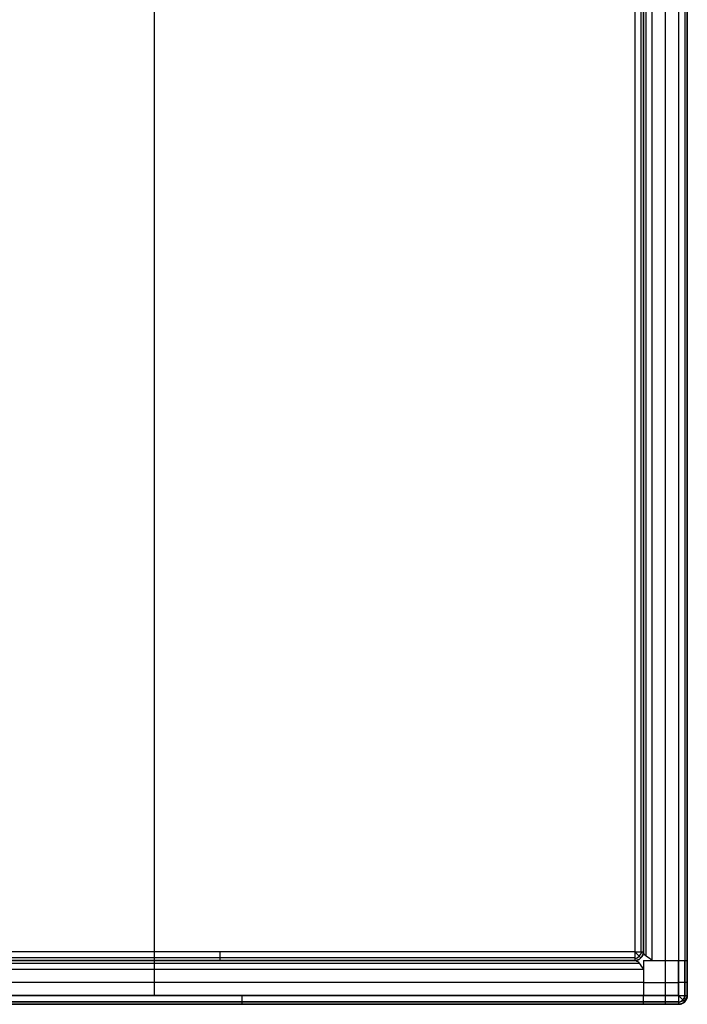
# Model space of a CAD drawing. Header units: millimetres. Extents: x -15.2 to 0, y -0.1 to 44.9.
# Tile 5 of 12: x -7.6 to 0, y -0.1 to 11.1. Entities that reach past the tile are written whole.
import ezdxf

# ---------------------------------------------------------------- set-up
doc = ezdxf.new("R2010")
doc.units = ezdxf.units.MM
doc.header["$MEASUREMENT"] = 0
doc.layers.add('Default', color=7, linetype='Continuous', true_color=0x000000)

msp = doc.modelspace()

# ---------------------------------------------------------------- linework, layer by layer
at = {"layer": 'Default'}
for p, q in [((-0.25, 0, -0.1), (-0.25, 0.4, -0.1)), ((-0.1, 0, -0.1), (-0.1, 0.4, -0.1)), ((-0.5, 0.15, -0.1), (-0.1, 0.15, -0.1)), ((-0.1, 0, -0.1), (-0.5, 0, -0.1))]:
    msp.add_line(p, q, dxfattribs=at)
for centre, end in [((-0.6, 0.5, 0.633), 360), ((-0.1, 0), 0)]:
    msp.add_arc(centre, 0.1, 270, end, dxfattribs=at)
at = {"layer": 'Default', "extrusion": (0.707107, 0.707107, 0)}
for centre, start, end in [((0.778, 0.633, -0.071), 90, 180), ((0.071, 0, -0.071), 180, 270)]:
    msp.add_arc(centre, 0.1, start, end, dxfattribs=at)
at = {"layer": 'Default', "extrusion": (-0.503912, 0.503912, 0.701531)}
msp.add_arc((0.071, -0.094, 0.999), 0.1, 54.9304, 125.0696, dxfattribs=at)
at = {"layer": 'Default', "extrusion": (0.503912, -0.503912, 0.701531)}
msp.add_arc((-0.071, 0.05, -0.05), 0.1, 234.9304, 305.0696, dxfattribs=at)
at = {"layer": 'Default', "extrusion": (0.701531, 0.503912, -0.503912)}
msp.add_arc((0.058, 0.938, -0.641), 0.1, 109.8795, 180.0187, dxfattribs=at)
at = {"layer": 'Default', "extrusion": (0, 0.707107, 0.707107)}
msp.add_arc((0.1, 0.801, 0.801), 0.1, 90, 180, dxfattribs=at)
at = {"layer": 'Default'}
for points, degree in [([(-6.083, 0, 1.233), (-6.083, 22.4, 1.233), (-6.083, 44.8, 1.233)], 2), ([(-0.1, 44.8, 1.233), (-0.1, 22.4, 1.233), (-0.1, 0, 1.233)], 2), ([(-0.029, 44.8, 1.204), (-0.029, 22.4, 1.204), (-0.029, 0, 1.204)], 2), ([(0, 44.8, 1.133), (0, 22.4, 1.133), (0, 0, 1.133)], 2), ([(0, 0, 0.567), (0, 22.4, 0.567), (0, 44.8, 0.567)], 2), ([(-0.471, 0.45, -0.071), (-0.471, 22.4, -0.071), (-0.471, 44.35, -0.071)], 2), ([(-0.4, 0.4, -0.1), (-0.4, 22.4, -0.1), (-0.4, 44.4, -0.1)], 2), ([(-0.25, 0.4, -0.1), (-0.25, 22.4, -0.1), (-0.25, 44.4, -0.1)], 2), ([(-0.1, 44.4, -0.1), (-0.1, 22.4, -0.1), (-0.1, 0.4, -0.1)], 2), ([(-0.029, 44.4, -0.071), (-0.029, 22.4, -0.071), (-0.029, 0.4, -0.071)], 2), ([(0, 44.4), (0, 22.4), (0, 0.4)], 2), ([(-6.083, 0.5, 0.733), (-6.083, 22.4, 0.733), (-6.083, 44.3, 0.733)], 2), ([(-0.6, 44.3, 0.733), (-0.6, 22.4, 0.733), (-0.6, 0.5, 0.733)], 2), ([(-0.529, 44.3, 0.704), (-0.529, 22.4, 0.704), (-0.529, 0.5, 0.704)], 2), ([(-0.5, 0.5), (-0.5, 22.4), (-0.5, 44.3)], 2), ([(-0.5, 44.3, 0.633), (-0.5, 22.4, 0.633), (-0.5, 0.5, 0.633)], 2), ([(-0.5, 0.5, 0.567), (-0.5, 22.4, 0.567), (-0.5, 44.3, 0.567)], 2), ([(-0.6, 0.5, 0.733), (-6.383, 0.5, 0.733), (-12.167, 0.5, 0.733)], 2), ([(-0.4, 0.4, -0.1), (-0.423, 0.417, -0.101), (-0.48, 0.45, -0.08), (-0.501, 0.483, -0.023), (-0.5, 0.5)], 3), ([(-0.5, 0.5), (-0.5, 0.5, 0.317), (-0.5, 0.5, 0.633)], 2), ([(-14.9, 0.4), (-7.75, 0.4), (-0.6, 0.4)], 2), ([(-14.9, 0.371, -0.071), (-7.725, 0.371, -0.071), (-0.55, 0.371, -0.071)], 2), ([(-0.6, 0.429, 0.704), (-6.383, 0.429, 0.704), (-12.167, 0.429, 0.704)], 2), ([(-0.6, 0.4, 0.633), (-6.383, 0.4, 0.633), (-12.167, 0.4, 0.633)], 2), ([(-7.5, 0.4, 0.633), (-7.5, 0.4, 0.317), (-7.5, 0.4)], 2), ([(-0.6, 0.4), (-0.583, 0.401, -0.023), (-0.55, 0.38, -0.08), (-0.517, 0.323, -0.101), (-0.5, 0.3, -0.1)], 3), ([(-0.6, 0.4), (-0.6, 0.4, 0.317), (-0.6, 0.4, 0.633)], 2), ([(-0.529, 0.429), (-0.529, 0.429, 0.317), (-0.529, 0.429, 0.633)], 2), ([(-0.5, 0.4, -0.1), (-0.45, 0.4, -0.1), (-0.4, 0.4, -0.1)], 2), ([(-0.5, 0.4, -0.1), (-0.5, 0.35, -0.1), (-0.5, 0.3, -0.1)], 2), ([(-0.4, 0.4, -0.1), (-0.25, 0.4, -0.1), (-0.1, 0.4, -0.1)], 2), ([(-0.029, 0, -0.071), (-0.029, 0.2, -0.071), (-0.029, 0.4, -0.071)], 2), ([(0, 0), (0, 0.2), (0, 0.4)], 2), ([(-14.9, 0.3, -0.1), (-7.7, 0.3, -0.1), (-0.5, 0.3, -0.1)], 2), ([(-0.5, 0.3, -0.1), (-0.5, 0.15, -0.1), (-0.5, 0, -0.1)], 2), ([(-0.5, 0.15, -0.1), (-7.7, 0.15, -0.1), (-14.9, 0.15, -0.1)], 2), ([(-0.5, 0, -0.1), (-7.7, 0, -0.1), (-14.9, 0, -0.1)], 2), ([(0, 0, 1.133), (0, 0, 0.567), (0, 0)], 2), ([(-0.5, -0.071, -0.071), (-7.7, -0.071, -0.071), (-14.9, -0.071, -0.071)], 2), ([(-0.5, -0.1), (-7.7, -0.1), (-14.9, -0.1)], 2), ([(-12.167, 0, 1.233), (-6.133, 0, 1.233), (-0.1, 0, 1.233)], 2), ([(-12.167, -0.071, 1.204), (-6.133, -0.071, 1.204), (-0.1, -0.071, 1.204)], 2), ([(-12.167, -0.1, 1.133), (-6.133, -0.1, 1.133), (-0.1, -0.1, 1.133)], 2), ([(-7.5, -0.1, 1.133), (-7.5, -0.1, 0.567), (-7.5, -0.1)], 2), ([(-0.1, -0.071, -0.071), (-0.3, -0.071, -0.071), (-0.5, -0.071, -0.071)], 2), ([(-0.1, -0.1), (-0.3, -0.1), (-0.5, -0.1)], 2), ([(-0.1, -0.1, 1.133), (-0.1, -0.1, 0.567), (-0.1, -0.1)], 2), ([(-0.029, -0.071, 1.133), (-0.029, -0.071, 0.567), (-0.029, -0.071)], 2)]:
    msp.add_open_spline(points, degree=degree, dxfattribs=at)
for points, weights in [([(-5.333, 0.4, 0.633), (-5.333, 0.4, 0.733), (-5.333, 0.5, 0.733)], [1, 0.707106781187, 1]), ([(-0.6, 0.5, 0.733), (-0.5, 0.5, 0.733), (-0.5, 0.5, 0.633)], [1, 0.707106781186, 1]), ([(-0.6, 0.5, 0.733), (-0.6, 0.4, 0.733), (-0.6, 0.4, 0.633)], [1, 0.707106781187, 1]), ([(-0.5, 0.5), (-0.5, 0.4), (-0.6, 0.4)], [1, 0.707106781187, 1]), ([(-0.6, 0.4, 0.317), (-0.5, 0.4, 0.317), (-0.5, 0.5, 0.317)], [1, 0.707106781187, 1]), ([(-0.1, 0.4, -0.1), (0, 0.4, -0.1), (0, 0.4)], [1, 0.707106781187, 1]), ([(0, 0.15), (0, 0.15, -0.1), (-0.1, 0.15, -0.1)], [1, 0.707106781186, 1]), ([(-0.1, 0, -0.1), (0, 0, -0.1), (0, 0)], [1, 0.707106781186, 1]), ([(0, 0, 0.557), (0, -0.1, 0.557), (-0.1, -0.1, 0.557)], [1, 0.707106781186, 1]), ([(-5.083, 0, 1.233), (-5.083, -0.1, 1.233), (-5.083, -0.1, 1.133)], [1, 0.707106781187, 1]), ([(-0.5, -0.1), (-0.5, -0.1, -0.1), (-0.5, 0, -0.1)], [1, 0.707106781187, 1]), ([(-0.25, -0.1), (-0.25, -0.1, -0.1), (-0.25, 0, -0.1)], [1, 0.707106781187, 1]), ([(-0.1, 0, 1.233), (-0.1, -0.1, 1.233), (-0.1, -0.1, 1.133)], [1, 0.707106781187, 1]), ([(-0.1, 0, 1.233), (0, 0, 1.233), (0, 0, 1.133)], [1, 0.707106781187, 1]), ([(-0.1, -0.1, 1.133), (0, -0.1, 1.133), (0, 0, 1.133)], [1, 0.707106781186, 1]), ([(-0.1, 0, -0.1), (-0.1, -0.1, -0.1), (-0.1, -0.1)], [1, 0.707106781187, 1])]:
    msp.add_rational_spline(points, weights, degree=2, dxfattribs=at)

doc.saveas('drawing.dxf')
